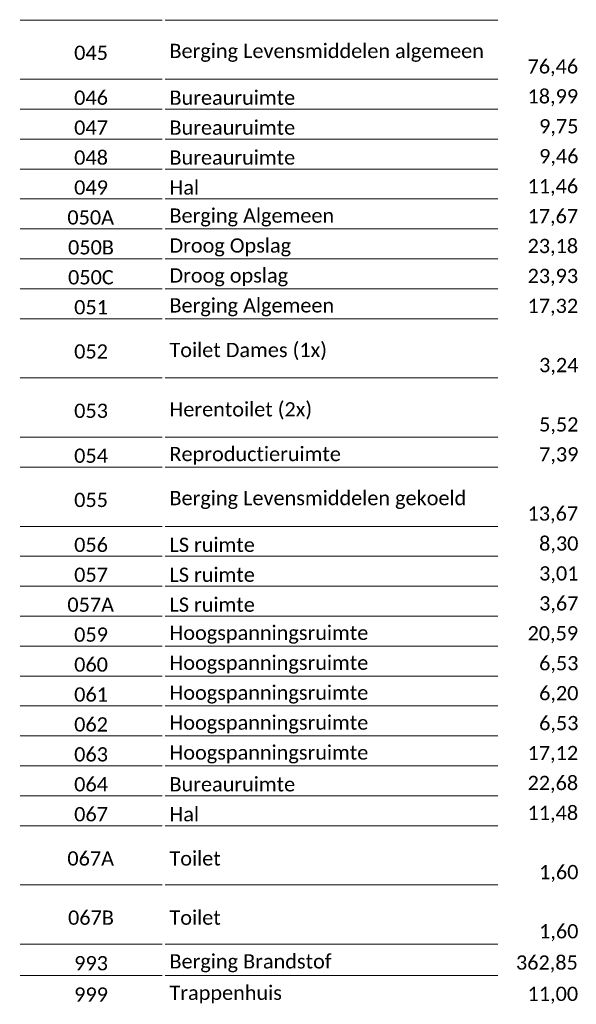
# Model space of a CAD drawing. Header units: millimetres. Extents: x -285236 to 84130, y -470 to 79511.
# Tile 186 of 192: x 71866 to 84130, y 15690 to 37399. Entities that reach past the tile are written whole.
import ezdxf

# ---------------------------------------------------------------- set-up
doc = ezdxf.new("R2010")
doc.units = ezdxf.units.MM
doc.layers.add('XREF', color=254, linetype='Continuous')
doc.styles.add('PDF Calibri', font='calibri.ttf')

msp = doc.modelspace()

# ---------------------------------------------------------------- linework, layer by layer
at = {"layer": 'XREF', "lineweight": 5}
for points in [[(71873.129, 37391.7634), (75008.1293, 37391.7634)], [(75068.1288, 37391.7634), (82403.1297, 37391.7634)], [(71873.129, 36086.7631), (75008.1293, 36086.7631)], [(75068.1288, 36086.7631), (82403.1297, 36086.7631)], [(71873.129, 35426.7632), (75008.1293, 35426.7632)], [(75068.1288, 35426.7632), (82403.1297, 35426.7632)], [(71873.129, 34766.7634), (75008.1293, 34766.7634)], [(75068.1288, 34766.7634), (82403.1297, 34766.7634)], [(71873.129, 34106.7635), (75008.1293, 34106.7635)], [(75068.1288, 34106.7635), (82403.1297, 34106.7635)], [(71873.129, 33446.7637), (75008.1293, 33446.7637)], [(75068.1288, 33446.7637), (82403.1297, 33446.7637)], [(71873.129, 32786.7639), (75008.1293, 32786.7639)], [(75068.1288, 32786.7639), (82403.1297, 32786.7639)], [(71873.129, 32126.764), (75008.1293, 32126.764)], [(75068.1288, 32126.764), (82403.1297, 32126.764)], [(71873.129, 31466.7641), (75008.1293, 31466.7641)], [(75068.1288, 31466.7641), (82403.1297, 31466.7641)], [(71873.129, 30806.7642), (75008.1293, 30806.7642)], [(75068.1288, 30806.7642), (82403.1297, 30806.7642)], [(71873.129, 29501.764), (75008.1293, 29501.764)], [(75068.1288, 29501.764), (82403.1297, 29501.764)], [(71873.129, 28193.0139), (75008.1293, 28193.0139)], [(75068.1288, 28193.0139), (82403.1297, 28193.0139)], [(71873.129, 27533.014), (75008.1293, 27533.014)], [(75068.1288, 27533.014), (82403.1297, 27533.014)], [(71873.129, 26228.0137), (75008.1293, 26228.0137)], [(75068.1288, 26228.0137), (82403.1297, 26228.0137)], [(71873.129, 25568.0139), (75008.1293, 25568.0139)], [(75068.1288, 25568.0139), (82403.1297, 25568.0139)], [(71873.129, 24908.014), (75008.1293, 24908.014)], [(75068.1288, 24908.014), (82403.1297, 24908.014)], [(71873.129, 24248.0141), (75008.1293, 24248.0141)], [(75068.1288, 24248.0141), (82403.1297, 24248.0141)], [(71873.129, 23588.0142), (75008.1293, 23588.0142)], [(75068.1288, 23588.0142), (82403.1297, 23588.0142)], [(71873.129, 22928.0145), (75008.1293, 22928.0145)], [(75068.1288, 22928.0145), (82403.1297, 22928.0145)], [(71873.129, 22268.0107), (75008.1293, 22268.0107)], [(75068.1288, 22268.0107), (82403.1297, 22268.0107)], [(71873.129, 21608.011), (75008.1293, 21608.011)], [(75068.1288, 21608.011), (82403.1297, 21608.011)], [(71873.129, 20948.0111), (75008.1293, 20948.0111)], [(75068.1288, 20948.0111), (82403.1297, 20948.0111)], [(71873.129, 20288.0112), (75008.1293, 20288.0112)], [(75068.1288, 20288.0112), (82403.1297, 20288.0112)], [(71873.129, 19628.0114), (75008.1293, 19628.0114)], [(75068.1288, 19628.0114), (82403.1297, 19628.0114)], [(71873.129, 18323.013), (75008.1293, 18323.013)], [(75068.1288, 18323.013), (82403.1297, 18323.013)], [(71873.129, 17018.0127), (75008.1293, 17018.0127)], [(75068.1288, 17018.0127), (82403.1297, 17018.0127)], [(71873.129, 16328.0121), (75008.1293, 16328.0121)], [(75068.1288, 16328.0121), (82403.1297, 16328.0121)]]:
    msp.add_lwpolyline(points, dxfattribs=at)
at = {"layer": 'XREF', "lineweight": 5, "transparency": 33554559}
for points in [[(71865.6293, 37384.2637), (75015.6294, 37384.2637), (71865.6293, 37399.2637), (75015.6294, 37399.2637)], [(75060.629, 37384.2637), (82410.6289, 37384.2637), (75060.629, 37399.2637), (82410.6289, 37399.2637)], [(71865.6293, 36079.2634), (75015.6294, 36079.2634), (71865.6293, 36094.2634), (75015.6294, 36094.2634)], [(75060.629, 36079.2634), (82410.6289, 36079.2634), (75060.629, 36094.2634), (82410.6289, 36094.2634)], [(71865.6293, 35419.2635), (75015.6294, 35419.2635), (71865.6293, 35434.2635), (75015.6294, 35434.2635)], [(75060.629, 35419.2635), (82410.6289, 35419.2635), (75060.629, 35434.2635), (82410.6289, 35434.2635)], [(71865.6293, 34759.2637), (75015.6294, 34759.2637), (71865.6293, 34774.2637), (75015.6294, 34774.2637)], [(75060.629, 34759.2637), (82410.6289, 34759.2637), (75060.629, 34774.2637), (82410.6289, 34774.2637)], [(71865.6293, 34099.2639), (75015.6294, 34099.2639), (71865.6293, 34114.2639), (75015.6294, 34114.2639)], [(75060.629, 34099.2639), (82410.6289, 34099.2639), (75060.629, 34114.2639), (82410.6289, 34114.2639)], [(71865.6293, 33439.264), (75015.6294, 33439.264), (71865.6293, 33454.264), (75015.6294, 33454.264)], [(75060.629, 33439.264), (82410.6289, 33439.264), (75060.629, 33454.264), (82410.6289, 33454.264)], [(71865.6293, 32779.2641), (75015.6294, 32779.2641), (71865.6293, 32794.2641), (75015.6294, 32794.2641)], [(75060.629, 32779.2641), (82410.6289, 32779.2641), (75060.629, 32794.2641), (82410.6289, 32794.2641)], [(71865.6293, 32119.2642), (75015.6294, 32119.2642), (71865.6293, 32134.2642), (75015.6294, 32134.2642)], [(75060.629, 32119.2642), (82410.6289, 32119.2642), (75060.629, 32134.2642), (82410.6289, 32134.2642)], [(71865.6293, 31459.2645), (75015.6294, 31459.2645), (71865.6293, 31474.2645), (75015.6294, 31474.2645)], [(75060.629, 31459.2645), (82410.6289, 31459.2645), (75060.629, 31474.2645), (82410.6289, 31474.2645)], [(71865.6293, 30799.2607), (75015.6294, 30799.2607), (71865.6293, 30814.2607), (75015.6294, 30814.2607)], [(75060.629, 30799.2607), (82410.6289, 30799.2607), (75060.629, 30814.2607), (82410.6289, 30814.2607)], [(71865.6293, 29494.2642), (75015.6294, 29494.2642), (71865.6293, 29509.2642), (75015.6294, 29509.2642)], [(75060.629, 29494.2642), (82410.6289, 29494.2642), (75060.629, 29509.2642), (82410.6289, 29509.2642)], [(71865.6293, 28185.5141), (75015.6294, 28185.5141), (71865.6293, 28200.5141), (75015.6294, 28200.5141)], [(75060.629, 28185.5141), (82410.6289, 28185.5141), (75060.629, 28200.5141), (82410.6289, 28200.5141)], [(71865.6293, 27525.5142), (75015.6294, 27525.5142), (71865.6293, 27540.5142), (75015.6294, 27540.5142)], [(75060.629, 27525.5142), (82410.6289, 27525.5142), (75060.629, 27540.5142), (82410.6289, 27540.5142)], [(71865.6293, 26220.514), (75015.6294, 26220.514), (71865.6293, 26235.514), (75015.6294, 26235.514)], [(75060.629, 26220.514), (82410.6289, 26220.514), (75060.629, 26235.514), (82410.6289, 26235.514)], [(71865.6293, 25560.5141), (75015.6294, 25560.5141), (71865.6293, 25575.5141), (75015.6294, 25575.5141)], [(75060.629, 25560.5141), (82410.6289, 25560.5141), (75060.629, 25575.5141), (82410.6289, 25575.5141)], [(71865.6293, 24900.5142), (75015.6294, 24900.5142), (71865.6293, 24915.5142), (75015.6294, 24915.5142)], [(75060.629, 24900.5142), (82410.6289, 24900.5142), (75060.629, 24915.5142), (82410.6289, 24915.5142)], [(71865.6293, 24240.5145), (75015.6294, 24240.5145), (71865.6293, 24255.5145), (75015.6294, 24255.5145)], [(75060.629, 24240.5145), (82410.6289, 24240.5145), (75060.629, 24255.5145), (82410.6289, 24255.5145)], [(71865.6293, 23580.5107), (75015.6294, 23580.5107), (71865.6293, 23595.5107), (75015.6294, 23595.5107)], [(75060.629, 23580.5107), (82410.6289, 23580.5107), (75060.629, 23595.5107), (82410.6289, 23595.5107)], [(71865.6293, 22920.511), (75015.6294, 22920.511), (71865.6293, 22935.511), (75015.6294, 22935.511)], [(75060.629, 22920.511), (82410.6289, 22920.511), (75060.629, 22935.511), (82410.6289, 22935.511)], [(71865.6293, 22260.5111), (75015.6294, 22260.5111), (71865.6293, 22275.5111), (75015.6294, 22275.5111)], [(75060.629, 22260.5111), (82410.6289, 22260.5111), (75060.629, 22275.5111), (82410.6289, 22275.5111)], [(71865.6293, 21600.5112), (75015.6294, 21600.5112), (71865.6293, 21615.5112), (75015.6294, 21615.5112)], [(75060.629, 21600.5112), (82410.6289, 21600.5112), (75060.629, 21615.5112), (82410.6289, 21615.5112)], [(71865.6293, 20940.5114), (75015.6294, 20940.5114), (71865.6293, 20955.5114), (75015.6294, 20955.5114)], [(75060.629, 20940.5114), (82410.6289, 20940.5114), (75060.629, 20955.5114), (82410.6289, 20955.5114)], [(71865.6293, 20280.5115), (75015.6294, 20280.5115), (71865.6293, 20295.5115), (75015.6294, 20295.5115)], [(75060.629, 20280.5115), (82410.6289, 20280.5115), (75060.629, 20295.5115), (82410.6289, 20295.5115)], [(71865.6293, 19620.5117), (75015.6294, 19620.5117), (71865.6293, 19635.5117), (75015.6294, 19635.5117)], [(75060.629, 19620.5117), (82410.6289, 19620.5117), (75060.629, 19635.5117), (82410.6289, 19635.5117)], [(71865.6293, 18315.5132), (75015.6294, 18315.5132), (71865.6293, 18330.5132), (75015.6294, 18330.5132)], [(75060.629, 18315.5132), (82410.6289, 18315.5132), (75060.629, 18330.5132), (82410.6289, 18330.5132)], [(71865.6293, 17010.513), (75015.6294, 17010.513), (71865.6293, 17025.513), (75015.6294, 17025.513)], [(75060.629, 17010.513), (82410.6289, 17010.513), (75060.629, 17025.513), (82410.6289, 17025.513)], [(71865.6293, 16320.5125), (75015.6294, 16320.5125), (71865.6293, 16335.5125), (75015.6294, 16335.5125)], [(75060.629, 16320.5125), (82410.6289, 16320.5125), (75060.629, 16335.5125), (82410.6289, 16335.5125)]]:
    msp.add_solid(points, dxfattribs=at)

# ---------------------------------------------------------------- texts
at = {"layer": 'XREF', "attachment_point": 4, "style": 'PDF Calibri'}
for s, insert, char_height in [('045', (73065.6301, 36668.0123), 314.20952), ('Berging Levensmiddelen algemeen', (75165.6305, 36668.0123), 314.209517), ('76,46', (83055.6299, 36338.0105), 314.20952), ('046', (73065.6301, 35678.0106), 314.20952), ('Bureauruimte', (75165.6305, 35678.0106), 314.209517), ('18,99', (83055.6299, 35678.0106), 314.20952), ('047', (73065.6301, 35018.0108), 314.20952), ('Bureauruimte', (75165.6305, 35018.0108), 314.209517), ('9,75', (83310.6309, 35018.0108), 314.20952), ('048', (73065.6301, 34358.0109), 314.20952), ('Bureauruimte', (75165.6305, 34358.0109), 314.209517), ('9,46', (83310.6309, 34358.0109), 314.20952), ('049', (73065.6301, 33698.0111), 314.20952), ('Hal', (75165.6305, 33698.0111), 314.20952), ('11,46', (83055.6299, 33698.0111), 314.20952), ('050A', (72915.6305, 33038.0112), 314.20952), ('Berging Algemeen', (75165.6305, 33038.0112), 314.209517), ('17,67', (83055.6299, 33038.0112), 314.20952), ('050B', (72930.6299, 32378.0114), 314.20952), ('Droog Opslag', (75165.6305, 32378.0114), 314.209517), ('23,18', (83055.6299, 32378.0114), 314.20952), ('050C', (72930.6299, 31718.0115), 314.20952), ('Droog opslag', (75165.6305, 31718.0115), 314.209517), ('23,93', (83055.6299, 31718.0115), 314.20952), ('Berging Algemeen', (75165.6305, 31058.0117), 314.209517), ('051', (73065.6301, 31058.0117), 314.20952), ('17,32', (83055.6299, 31058.0117), 314.20952), ('052', (73065.6301, 30083.0132), 314.20952), ('Toilet Dames (1x)', (75165.6305, 30083.0132), 314.209517), ('3,24', (83310.6309, 29753.0114), 314.20952), ('053', (73065.6301, 28774.2631), 314.20952), ('Herentoilet (2x)', (75165.6305, 28774.2631), 314.209517), ('5,52', (83310.6309, 28444.2612), 314.20952), ('Reproductieruimte', (75165.6305, 27784.2614), 314.209517), ('054', (73065.6301, 27784.2614), 314.20952), ('7,39', (83310.6309, 27784.2614), 314.20952), ('055', (73065.6301, 26809.2629), 314.20952), ('Berging Levensmiddelen gekoeld', (75165.6305, 26809.2629), 314.209517), ('13,67', (83055.6299, 26479.2611), 314.20952), ('056', (73065.6301, 25819.2612), 314.20952), ('LS ruimte', (75165.6305, 25819.2612), 314.20952), ('8,30', (83310.6309, 25819.2612), 314.20952), ('057', (73065.6301, 25159.2614), 314.20952), ('LS ruimte', (75165.6305, 25159.2614), 314.20952), ('3,01', (83310.6309, 25159.2614), 314.20952), ('057A', (72915.6305, 24499.2615), 314.20952), ('LS ruimte', (75165.6305, 24499.2615), 314.20952), ('3,67', (83310.6309, 24499.2615), 314.20952), ('059', (73065.6301, 23839.2617), 314.20952), ('Hoogspanningsruimte', (75165.6305, 23839.2617), 314.209517), ('20,59', (83055.6299, 23839.2617), 314.20952), ('060', (73065.6301, 23179.2619), 314.20952), ('Hoogspanningsruimte', (75165.6305, 23179.2619), 314.209517), ('6,53', (83310.6309, 23179.2619), 314.20952), ('061', (73065.6301, 22519.262), 314.20952), ('Hoogspanningsruimte', (75165.6305, 22519.262), 314.209517), ('6,20', (83310.6309, 22519.262), 314.20952), ('062', (73065.6301, 21859.2622), 314.20952), ('Hoogspanningsruimte', (75165.6305, 21859.2622), 314.209517), ('6,53', (83310.6309, 21859.2622), 314.20952), ('063', (73065.6301, 21199.2623), 314.20952), ('Hoogspanningsruimte', (75165.6305, 21199.2623), 314.209517), ('17,12', (83055.6299, 21199.2623), 314.20952), ('064', (73065.6301, 20539.2625), 314.20952), ('Bureauruimte', (75165.6305, 20539.2625), 314.209517), ('22,68', (83055.6299, 20539.2625), 314.20952), ('067', (73065.6301, 19879.2626), 314.20952), ('Hal', (75165.6305, 19879.2626), 314.20952), ('11,48', (83055.6299, 19879.2626), 314.20952), ('067A', (72915.6305, 18904.2603), 314.20952), ('Toilet', (75165.6305, 18904.2603), 314.20952), ('1,60', (83310.6309, 18574.2623), 314.20952), ('067B', (72930.6299, 17599.2638), 314.20952), ('Toilet', (75165.6305, 17599.2638), 314.20952), ('1,60', (83310.6309, 17269.262), 314.20952), ('993', (73065.6301, 16594.2628), 314.20952), ('Berging Brandstof', (75165.6305, 16594.2628), 314.209517), ('362,85', (82800.6288, 16579.2634), 314.20952), ('999', (73065.6301, 15904.2641), 314.20952), ('Trappenhuis', (75165.6305, 15904.2641), 314.209517), ('11,00', (83055.6299, 15889.2609), 314.20952)]:
    msp.add_mtext(s, dxfattribs=dict(at, insert=insert, char_height=char_height))

doc.saveas('drawing.dxf')
